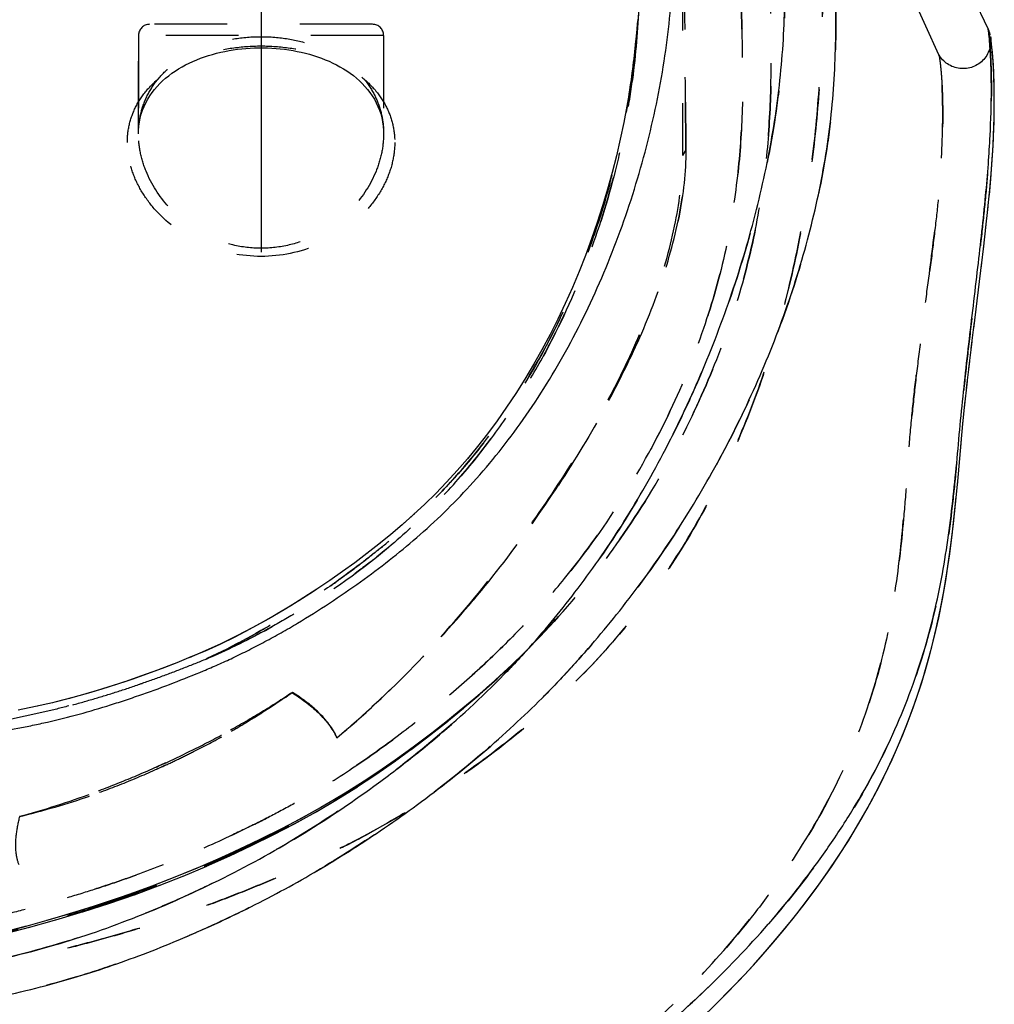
# Model space of a CAD drawing. Header units: millimetres. Extents: x 287 to 713, y 310 to 690.
# Tile 14 of 16: x 625 to 713, y 402 to 490. Entities that reach past the tile are written whole.
import ezdxf

# ---------------------------------------------------------------- set-up
doc = ezdxf.new("R2010")
doc.units = ezdxf.units.MM
doc.header["$LTSCALE"] = 65.185185
doc.linetypes.add('CENTER', pattern=[0.6, 0.375, -0.075, 0.075, -0.075])
doc.linetypes.add('HIDDEN', pattern=[0.2, 0.1, -0.1])
doc.layers.add('KOERPER', color=7, linetype='CONTINUOUS')
doc.layers.add('KONST.EL_MIT_GEO', color=7, linetype='CONTINUOUS')

msp = doc.modelspace()

# ---------------------------------------------------------------- linework, layer by layer
at = {"layer": 'KOERPER', "color": 8, "linetype": 'HIDDEN'}
for p, q in [((684.817, 508.5), (684.817, 477.715)), ((636, 479.686), (636, 488.5))]:
    msp.add_line(p, q, dxfattribs=at)
at = {"layer": 'KOERPER', "color": 2, "linetype": 'CENTER'}
msp.add_line((647, 493.5), (647, 464.4), dxfattribs=at)
at = {"layer": 'KONST.EL_MIT_GEO', "color": 7, "linetype": 'Continuous'}
for p, q in [((712.257, 489.098), (697.611, 519.747)), ((712.309, 488.719), (712.257, 489.098)), ((712.45, 488.522), (712.446, 488.544)), ((712.565, 487.728), (712.523, 488.059)), ((712.212, 472.639), (712.414, 474.669)), ((712.035, 471.015), (712.267, 473.156)), ((711.84, 469.329), (712.095, 471.545)), ((711.631, 467.595), (711.905, 469.873)), ((710.961, 462.214), (711.7, 468.154)), ((710.74, 460.411), (711.036, 462.812)), ((710.528, 458.622), (710.815, 461.021)), ((710.328, 456.85), (710.602, 459.24)), ((710.141, 455.092), (710.398, 457.474)), ((709.969, 453.345), (710.207, 455.723)), ((709.809, 451.605), (710.03, 453.982)), ((709.499, 448.148), (709.867, 452.249)), ((670.792, 433.26), (670.796, 433.264))]:
    msp.add_line(p, q, dxfattribs=at)
at = {"layer": 'KONST.EL_MIT_GEO', "color": 8, "linetype": 'HIDDEN'}
for p, q in [((707.846, 486.753), (697.46, 509.713)), ((657, 489.5), (637, 489.5)), ((680.787, 489.467), (680.785, 489.455)), ((680.824, 489.914), (680.816, 489.809)), ((680.774, 489.299), (680.771, 489.263)), ((658, 488.5), (636, 488.5)), ((636, 488.5), (636, 479.686)), ((658, 488.5), (658, 479.686)), ((680.655, 488.033), (680.653, 488.018)), ((712.479, 488.355), (712.471, 488.41)), ((712.5, 488.219), (712.496, 488.246)), ((680.496, 486.588), (680.493, 486.57)), ((680.308, 485.13), (680.305, 485.11)), ((680.09, 483.664), (680.086, 483.64)), ((679.841, 482.191), (679.836, 482.164)), ((679.56, 480.709), (679.553, 480.678)), ((679.245, 479.22), (679.237, 479.185)), ((685.123, 478.233), (684.817, 477.715)), ((678.899, 477.728), (678.889, 477.69)), ((678.519, 476.235), (678.508, 476.194)), ((678.107, 474.74), (678.094, 474.697)), ((677.662, 473.248), (677.647, 473.204)), ((677.185, 471.762), (677.169, 471.718)), ((676.676, 470.283), (676.659, 470.238)), ((676.134, 468.813), (676.117, 468.769)), ((675.561, 467.355), (675.543, 467.313)), ((674.957, 465.912), (674.939, 465.874)), ((674.321, 464.486), (674.303, 464.45)), ((673.653, 463.076), (673.636, 463.045)), ((672.955, 461.688), (672.939, 461.659)), ((672.228, 460.322), (672.212, 460.297)), ((671.472, 458.983), (671.458, 458.962)), ((670.689, 457.671), (670.678, 457.655)), ((669.882, 456.391), (669.872, 456.378)), ((669.052, 455.146), (669.043, 455.134)), ((668.202, 453.937), (668.192, 453.926)), ((667.334, 452.769), (667.322, 452.753)), ((666.452, 451.642), (666.431, 451.617)), ((665.557, 450.556), (665.523, 450.517)), ((664.643, 449.504), (664.594, 449.449)), ((663.713, 448.487), (663.645, 448.414)), ((662.768, 447.503), (662.678, 447.412)), ((661.798, 446.543), (661.694, 446.443)), ((658.748, 443.8), (658.64, 443.71)), ((657.67, 442.919), (657.583, 442.849)), ((656.553, 442.048), (656.503, 442.009)), ((655.408, 441.19), (655.398, 441.183)), ((654.297, 440.386), (654.205, 440.32)), ((653.165, 439.595), (652.975, 439.463)), ((670.788, 433.271), (669.975, 432.47)), ((670.754, 433.237), (670.777, 433.26)), ((670.777, 433.26), (670.783, 433.266)), ((670.783, 433.266), (670.788, 433.271)), ((670.146, 432.636), (668.72, 431.28)), ((668.97, 431.51), (670.41, 432.896)), ((668.93, 431.475), (667.45, 430.126)), ((667.665, 430.31), (669.162, 431.69)), ((667.694, 430.344), (666.148, 428.992)), ((666.319, 429.124), (667.871, 430.496)), ((664.93, 427.944), (666.539, 429.313)), ((626.927, 428.319), (626.76, 428.281)), ((663.493, 426.766), (665.157, 428.134)), ((662.008, 425.595), (663.726, 426.954)), ((660.467, 424.427), (662.242, 425.777)), ((658.865, 423.265), (660.696, 424.599)), ((657.204, 422.114), (659.081, 423.419)), ((655.488, 420.984), (657.399, 422.246)), ((646.133, 415.804), (648.154, 416.801)), ((644.135, 414.866), (646.192, 415.83)), ((642.095, 413.955), (644.184, 414.886)), ((640.004, 413.072), (642.145, 413.975)), ((637.849, 412.219), (640.062, 413.094)), ((635.627, 411.396), (637.915, 412.242)), ((633.34, 410.61), (635.698, 411.42)), ((630.994, 409.86), (633.419, 410.635)), ((626.114, 408.451), (628.673, 409.165)), ((628.589, 409.14), (631.078, 409.885)), ((623.583, 407.802), (626.204, 408.476))]:
    msp.add_line(p, q, dxfattribs=at)
at = {"layer": 'KONST.EL_MIT_GEO', "color": 7, "linetype": 'Continuous'}
for points in [[(680.893, 490.883), (680.785, 489.455), (680.653, 488.018), (680.493, 486.57), (680.305, 485.11), (680.086, 483.64), (679.836, 482.164), (679.553, 480.678), (679.237, 479.185), (678.889, 477.69), (678.508, 476.194), (678.094, 474.697), (677.647, 473.204), (677.169, 471.718), (676.659, 470.238), (676.117, 468.769), (675.543, 467.313), (674.939, 465.874), (674.303, 464.45), (673.636, 463.045), (672.939, 461.659), (672.212, 460.297), (671.458, 458.962), (670.678, 457.655), (669.872, 456.378), (669.043, 455.134), (668.192, 453.926), (667.322, 452.753), (666.431, 451.617), (665.523, 450.517), (664.594, 449.449), (663.645, 448.414), (662.678, 447.412), (661.694, 446.443), (660.693, 445.504), (659.675, 444.593), (658.64, 443.71), (657.583, 442.849), (656.503, 442.009), (655.408, 441.19), (654.297, 440.386), (653.165, 439.595), (652.011, 438.816), (650.844, 438.058), (649.661, 437.319), (648.442, 436.588), (647.197, 435.875), (645.94, 435.19), (644.643, 434.522), (643.289, 433.859), (641.971, 433.261), (640.708, 432.729), (639.428, 432.212), (638.112, 431.699), (636.807, 431.218), (635.48, 430.751), (634.105, 430.286), (632.698, 429.837), (631.265, 429.411), (629.808, 429.01), (628.292, 428.627), (626.76, 428.281), (625.2, 427.964)], [(712.446, 488.544), (712.443, 488.558), (712.439, 488.575), (712.434, 488.594), (712.429, 488.616), (712.423, 488.641), (712.416, 488.668), (712.408, 488.698), (712.399, 488.729), (712.389, 488.762), (712.378, 488.796), (712.366, 488.831), (712.353, 488.868), (712.34, 488.904), (712.325, 488.942), (712.31, 488.98), (712.293, 489.019), (712.275, 489.059), (712.257, 489.098)], [(712.367, 474.167), (712.496, 475.595), (712.599, 476.924), (712.676, 478.147), (712.732, 479.258), (712.772, 480.274), (712.797, 481.214), (712.81, 482.082), (712.813, 482.881), (712.806, 483.624), (712.791, 484.311), (712.77, 484.941), (712.744, 485.525), (712.713, 486.061), (712.679, 486.547), (712.642, 486.989), (712.604, 487.385), (712.556, 487.807)], [(712.529, 488.009), (712.5, 488.219), (712.479, 488.355), (712.471, 488.41)], [(712.414, 474.669), (712.536, 476.078), (712.631, 477.387), (712.701, 478.591), (712.752, 479.686), (712.785, 480.688), (712.805, 481.611), (712.813, 482.458), (712.811, 483.235), (712.8, 483.952), (712.783, 484.612), (712.759, 485.214), (712.731, 485.766), (712.699, 486.27), (712.665, 486.723), (712.629, 487.132), (712.592, 487.495)], [(687.22, 400.991), (688.573, 402.331), (689.898, 403.698), (691.188, 405.085), (692.422, 406.47), (693.604, 407.855), (694.745, 409.254), (695.837, 410.655), (696.874, 412.046), (697.862, 413.438), (698.809, 414.839), (699.713, 416.248), (700.573, 417.663), (701.396, 419.098), (702.183, 420.556), (702.93, 422.033), (703.639, 423.532), (704.309, 425.053), (704.936, 426.594), (705.523, 428.156), (706.067, 429.738), (706.568, 431.336), (707.026, 432.955), (707.443, 434.594), (707.819, 436.249), (708.154, 437.918), (708.452, 439.601), (708.714, 441.297), (708.946, 443), (709.15, 444.711), (709.333, 446.429), (709.56, 448.807)], [(686.475, 400.276), (687.851, 401.61), (689.171, 402.941), (690.442, 404.276), (691.669, 405.617), (692.846, 406.96), (693.98, 408.309), (695.078, 409.674), (696.144, 411.061), (697.183, 412.474), (698.186, 413.909), (699.147, 415.357), (700.061, 416.812), (700.929, 418.274), (701.752, 419.748), (702.53, 421.23), (703.261, 422.72), (703.952, 424.229), (704.601, 425.756), (705.207, 427.298), (705.771, 428.86), (706.293, 430.439), (706.771, 432.033), (707.208, 433.648), (707.605, 435.283), (707.962, 436.934), (708.28, 438.6), (708.562, 440.28), (708.81, 441.972), (709.03, 443.672), (709.224, 445.379), (709.399, 447.093)]]:
    msp.add_lwpolyline(points, dxfattribs=at)
at = {"layer": 'KONST.EL_MIT_GEO', "color": 8, "linetype": 'HIDDEN'}
for points in [[(712.471, 488.41), (712.49, 488.262), (712.5, 488.113), (712.501, 487.966), (712.493, 487.82), (712.477, 487.677), (712.453, 487.533), (712.42, 487.39), (712.379, 487.248), (712.329, 487.109), (712.271, 486.973), (712.205, 486.84), (712.131, 486.711), (712.05, 486.587), (711.961, 486.468), (711.865, 486.354), (711.763, 486.246), (711.654, 486.145), (711.539, 486.05), (711.419, 485.962), (711.295, 485.881), (711.165, 485.808), (711.032, 485.743), (710.894, 485.685), (710.754, 485.637), (710.611, 485.596), (710.466, 485.564), (710.319, 485.541), (710.171, 485.526), (710.022, 485.521), (709.873, 485.524), (709.724, 485.536), (709.576, 485.557), (709.43, 485.587), (709.286, 485.625), (709.144, 485.672), (709.006, 485.727), (708.871, 485.791), (708.741, 485.862), (708.615, 485.94), (708.494, 486.026), (708.379, 486.118), (708.271, 486.216), (708.168, 486.321), (708.073, 486.43), (707.984, 486.544), (707.902, 486.662), (707.846, 486.753)], [(636, 479.686), (636.006, 479.967), (636.035, 480.351), (636.086, 480.726), (636.16, 481.091), (636.254, 481.448), (636.369, 481.794), (636.504, 482.13), (636.657, 482.456), (636.827, 482.772), (637.015, 483.076), (637.218, 483.37), (637.436, 483.652), (637.667, 483.922), (637.911, 484.181), (638.167, 484.428), (638.433, 484.664), (638.71, 484.889), (638.996, 485.103), (639.292, 485.307), (639.596, 485.501), (639.909, 485.685), (640.229, 485.858), (640.556, 486.022), (640.89, 486.176), (641.23, 486.321), (641.576, 486.455), (641.927, 486.581), (642.283, 486.697), (642.643, 486.804), (643.008, 486.902), (643.377, 486.991), (643.748, 487.071), (644.124, 487.142), (644.501, 487.204), (644.881, 487.257), (645.263, 487.301), (645.647, 487.336), (646.031, 487.362), (646.416, 487.38), (646.803, 487.389), (647.188, 487.389), (647.575, 487.38), (647.96, 487.363), (648.345, 487.337), (648.728, 487.302), (649.11, 487.258), (649.49, 487.205), (649.868, 487.143), (650.243, 487.073), (650.614, 486.993), (650.983, 486.904), (651.348, 486.807), (651.708, 486.7), (652.065, 486.584), (652.416, 486.459), (652.762, 486.324), (653.102, 486.18), (653.436, 486.026), (653.763, 485.862), (654.084, 485.689), (654.396, 485.505), (654.701, 485.312), (654.997, 485.108), (655.284, 484.894), (655.56, 484.669), (655.827, 484.434), (656.083, 484.187), (656.327, 483.928), (656.558, 483.659), (656.777, 483.377), (656.981, 483.084), (657.168, 482.779), (657.34, 482.464), (657.493, 482.138), (657.628, 481.802), (657.743, 481.456), (657.838, 481.1), (657.912, 480.735), (657.964, 480.36), (657.993, 479.976), (658, 479.686)], [(660.805, 445.606), (659.789, 444.693), (659.675, 444.593)], [(652.011, 438.816), (651.705, 438.613), (650.402, 437.778), (649.067, 436.959), (647.689, 436.154), (646.275, 435.371), (644.831, 434.618), (643.391, 433.914), (641.976, 433.274), (640.543, 432.664)], [(639.428, 432.212), (639.117, 432.09), (637.698, 431.548), (636.274, 431.033), (634.77, 430.51), (633.245, 430.01), (631.717, 429.547), (630.116, 429.094), (628.498, 428.677), (628.292, 428.627)], [(666.422, 429.227), (664.796, 427.857), (663.402, 426.728), (661.989, 425.627), (660.543, 424.543), (659.033, 423.457), (657.469, 422.381), (655.861, 421.326), (654.166, 420.27), (652.377, 419.217), (650.599, 418.231), (648.836, 417.311), (647.008, 416.399), (645.101, 415.489), (643.119, 414.59), (641.059, 413.7), (638.95, 412.839), (636.747, 411.994), (634.456, 411.175), (632.202, 410.424), (629.968, 409.725), (627.753, 409.071)], [(665.097, 428.106), (663.727, 426.987), (662.332, 425.889), (660.901, 424.806), (659.403, 423.719), (657.849, 422.639), (656.246, 421.575), (654.554, 420.509), (652.786, 419.455), (651.028, 418.471), (649.261, 417.534), (647.446, 416.616), (645.567, 415.711), (643.601, 414.808), (641.54, 413.905), (639.419, 413.028), (637.194, 412.164), (634.899, 411.331), (632.631, 410.565), (630.375, 409.85), (628.192, 409.196)], [(648.086, 416.769), (649.999, 417.766), (651.879, 418.8), (653.714, 419.877), (655.659, 421.092)], [(648.154, 416.801), (650.09, 417.807), (651.998, 418.864), (653.858, 419.963)], [(628.192, 409.196), (625.465, 408.438), (622.958, 407.798), (620.378, 407.194), (617.735, 406.626)], [(625.929, 408.563), (623.438, 407.917), (620.859, 407.303), (618.196, 406.722)]]:
    msp.add_lwpolyline(points, dxfattribs=at)
for centre, radius, start, end in [((637, 488.5), 1, 90, 180), ((657, 488.5), 1, 0, 90), ((590.114, 496.933), 90.981, 355.18668, 355.50878), ((593.125, 496.675), 87.96, 354.3669, 355.1662), ((615.909, 488.153), 77.612, 314.64864, 314.99303)]:
    msp.add_arc(centre, radius, start, end, dxfattribs=at)
at = {"layer": 'KONST.EL_MIT_GEO', "color": 7, "linetype": 'Continuous'}
for centre, radius, start, end in [((694.227, 486.46), 18.223, 6.254, 7.1207), ((692.754, 486.296), 19.705, 6.13432, 6.2598), ((614.013, 484.649), 76.581, 317.69465, 317.8519)]:
    msp.add_arc(centre, radius, start, end, dxfattribs=at)
at = {"layer": 'KONST.EL_MIT_GEO', "color": 8, "linetype": 'HIDDEN'}
for points, knots in [([(693.1, 522.591), (693.101, 522.591), (693.098, 522.584), (693.1, 522.578), (693.097, 522.562), (693.095, 522.531), (693.09, 522.477), (693.085, 522.394), (693.077, 522.289), (693.067, 522.159), (693.057, 522.007), (693.041, 521.758), (693.02, 521.389), (692.996, 520.877), (692.972, 520.275), (692.95, 519.583), (692.932, 518.802), (692.916, 517.586), (692.916, 515.855), (692.957, 513.53), (693.054, 510.882), (693.221, 507.921), (693.467, 504.678), (693.734, 501.194), (693.946, 497.514), (694.046, 493.684), (693.988, 489.747), (693.735, 485.738), (693.096, 480.288), (691.729, 473.4), (689.324, 465.195), (686.716, 458.48), (684.289, 453.266), (681.704, 448.293), (678.186, 442.5), (674.227, 437.21), (670.883, 433.315), (667.279, 429.523), (662.341, 425.033), (656.124, 420.304), (649.719, 416.125), (644.198, 413.125), (639.554, 410.955), (636.044, 409.477), (632.602, 408.193), (627.796, 406.61), (621.394, 405.039), (614.772, 404.063), (609.543, 403.64), (605.764, 403.435), (601.903, 403.319), (597.796, 403.285), (593.396, 403.31), (588.666, 403.397), (583.59, 403.518), (576.123, 403.687), (565.818, 403.804), (552.185, 403.804), (539.694, 403.728), (528.717, 403.682), (516.256, 403.669), (506.62, 403.69), (500, 403.69)], [0, 0, 0, 0, 0.000011, 0.000043, 0.000097, 0.000173, 0.000388, 0.00069, 0.001077, 0.001549, 0.002105, 0.002747, 0.004281, 0.006148, 0.008346, 0.010871, 0.01372, 0.01689, 0.024168, 0.032656, 0.04232, 0.053147, 0.065083, 0.077893, 0.091361, 0.105388, 0.119779, 0.134414, 0.149304, 0.179764, 0.211075, 0.242704, 0.258443, 0.273957, 0.303982, 0.33245, 0.346107, 0.360102, 0.389647, 0.418976, 0.445446, 0.473215, 0.487609, 0.501496, 0.51485, 0.527775, 0.556822, 0.58681, 0.600866, 0.614184, 0.628198, 0.643105, 0.659106, 0.676318, 0.694844, 0.714628, 0.758003, 0.807545, 0.863725, 0.894615, 0.927599, 1, 1, 1, 1]), ([(697.611, 519.747), (697.613, 519.743), (697.606, 519.727), (697.607, 519.694), (697.598, 519.637), (697.591, 519.558), (697.58, 519.457), (697.563, 519.276), (697.538, 518.995), (697.506, 518.589), (697.473, 518.094), (697.44, 517.509), (697.408, 516.835), (697.381, 516.073), (697.352, 514.88), (697.34, 513.174), (697.373, 510.874), (697.47, 508.24), (697.647, 505.28), (697.917, 502.018), (698.216, 498.499), (698.465, 494.774), (698.604, 490.896), (698.582, 486.917), (698.356, 482.881), (697.731, 477.43), (696.309, 470.566), (693.717, 462.414), (690.303, 454.423), (686.188, 446.806), (681.536, 439.769), (677.277, 434.446), (673.703, 430.519), (669.878, 426.687), (664.679, 422.138), (658.168, 417.341), (651.472, 413.112), (645.723, 410.064), (640.891, 407.854), (637.241, 406.351), (633.66, 405.042), (628.658, 403.429), (622.011, 401.823), (615.155, 400.829), (609.769, 400.403), (605.905, 400.198), (601.976, 400.083), (597.812, 400.05), (593.37, 400.075), (588.612, 400.162), (583.528, 400.281), (576.075, 400.448), (565.794, 400.559), (552.182, 400.551), (539.697, 400.472), (528.715, 400.423), (516.252, 400.41), (506.616, 400.431), (500, 400.431)], [0, 0, 0, 0, 0.000041, 0.000165, 0.000369, 0.000655, 0.001023, 0.001471, 0.002612, 0.004075, 0.005862, 0.00797, 0.010398, 0.013146, 0.016211, 0.023279, 0.031563, 0.041048, 0.05173, 0.063583, 0.076379, 0.089862, 0.103899, 0.118262, 0.132805, 0.147528, 0.177474, 0.208309, 0.239745, 0.271159, 0.301656, 0.330707, 0.344669, 0.358967, 0.389153, 0.419146, 0.446201, 0.474598, 0.489324, 0.503551, 0.517209, 0.530486, 0.560278, 0.590917, 0.605167, 0.618605, 0.632692, 0.647607, 0.663559, 0.680659, 0.698981, 0.718468, 0.761154, 0.809981, 0.865439, 0.895964, 0.928559, 1, 1, 1, 1]), ([(670.788, 433.271), (673.079, 435.562), (677.253, 440.304), (682.402, 447.902), (686.391, 455.516), (689.316, 462.954), (691.282, 470.066), (692.365, 476.733), (692.783, 482.85), (692.814, 488.369), (692.653, 493.279), (692.518, 496.989), (692.471, 499.648), (692.458, 501.407), (692.461, 503.006), (692.477, 504.445), (692.503, 505.722), (692.536, 506.835), (692.568, 507.66), (692.594, 508.236), (692.613, 508.605), (692.631, 508.931), (692.648, 509.215), (692.663, 509.456), (692.676, 509.654), (692.687, 509.792), (692.693, 509.879), (692.698, 509.929), (692.699, 509.967), (692.704, 509.997), (692.701, 510.01), (692.707, 510.021), (692.705, 510.021)], [0, 0, 0, 0, 0.117583, 0.228521, 0.332357, 0.42891, 0.518067, 0.599603, 0.673605, 0.740367, 0.799834, 0.851897, 0.875084, 0.896358, 0.915711, 0.933127, 0.94859, 0.962073, 0.973547, 0.978526, 0.982996, 0.986955, 0.990399, 0.993322, 0.995721, 0.99759, 0.998325, 0.998928, 0.999396, 0.999732, 0.999933, 1, 1, 1, 1]), ([(692.705, 510.021), (692.704, 510.02), (692.705, 510.011), (692.702, 509.996), (692.701, 509.968), (692.695, 509.909), (692.688, 509.808), (692.676, 509.654), (692.663, 509.456), (692.647, 509.215), (692.63, 508.931), (692.605, 508.467), (692.572, 507.783), (692.535, 506.835), (692.502, 505.722), (692.477, 504.444), (692.46, 503.005), (692.456, 500.767), (692.498, 497.574), (692.651, 493.278), (692.813, 488.368), (692.782, 482.848), (692.365, 476.731), (691.282, 470.064), (689.315, 462.953), (686.39, 455.515), (682.401, 447.902), (677.253, 440.304), (673.079, 435.562), (670.788, 433.271)], [0, 0, 0, 0, 0.000067, 0.000269, 0.000604, 0.001073, 0.002411, 0.004281, 0.00668, 0.009604, 0.013048, 0.017007, 0.026456, 0.037932, 0.051416, 0.06688, 0.084296, 0.103648, 0.148119, 0.200181, 0.259654, 0.326416, 0.40042, 0.481959, 0.571112, 0.667659, 0.771488, 0.88242, 1, 1, 1, 1]), ([(500, 399.116), (503.383, 399.116), (509.958, 399.051), (519.525, 398.859), (528.512, 398.687), (536.943, 398.648), (544.862, 398.727), (554.519, 398.94), (565.526, 399.342), (575.862, 399.868), (583.359, 400.282), (588.452, 400.598), (593.185, 400.951), (597.567, 401.351), (601.63, 401.784), (605.417, 402.25), (609.084, 402.766), (612.776, 403.28), (616.59, 403.888), (620.455, 404.571), (624.233, 405.332), (627.803, 406.147), (631.209, 407.003), (634.595, 407.934), (638.075, 409.003), (641.614, 410.223), (645.108, 411.553), (648.488, 412.945), (651.76, 414.403), (655.06, 415.997), (658.42, 417.84), (662.959, 420.607), (668.278, 424.366), (674.172, 429.316), (679.47, 434.879), (684.171, 441.252), (688.176, 448.302), (691.397, 455.766), (693.835, 463.383), (695.573, 470.997), (696.699, 478.528), (697.187, 484.708), (697.368, 489.487), (697.423, 492.835), (697.442, 495.945), (697.451, 498.768), (697.459, 501.279), (697.464, 503.47), (697.466, 505.336), (697.466, 506.684), (697.465, 507.593), (697.464, 508.148), (697.464, 508.618), (697.463, 509.002), (697.462, 509.269), (697.461, 509.439), (697.461, 509.536), (697.461, 509.607), (697.459, 509.669), (697.462, 509.685), (697.459, 509.716), (697.46, 509.713)], [0, 0, 0, 0, 0.038019, 0.073859, 0.107516, 0.139003, 0.168578, 0.196479, 0.24753, 0.292317, 0.312754, 0.331884, 0.349638, 0.366077, 0.381319, 0.395541, 0.408947, 0.422923, 0.437417, 0.45234, 0.467015, 0.480708, 0.493475, 0.506464, 0.520156, 0.534374, 0.548515, 0.562152, 0.57544, 0.588753, 0.603313, 0.618473, 0.648458, 0.676392, 0.704823, 0.734558, 0.765137, 0.795719, 0.825721, 0.854871, 0.88337, 0.911198, 0.924468, 0.937098, 0.948815, 0.959411, 0.968813, 0.977027, 0.984026, 0.989772, 0.992169, 0.994247, 0.996006, 0.997445, 0.998563, 0.999002, 0.999361, 0.999641, 0.99984, 0.99996, 1, 1, 1, 1]), ([(697.46, 509.713), (697.462, 509.71), (697.458, 509.695), (697.462, 509.663), (697.46, 509.61), (697.461, 509.536), (697.461, 509.44), (697.462, 509.27), (697.463, 509.005), (697.464, 508.623), (697.465, 508.156), (697.466, 507.605), (697.467, 506.7), (697.467, 505.36), (697.465, 503.506), (697.46, 501.327), (697.453, 498.832), (697.442, 496.025), (697.425, 492.932), (697.372, 489.601), (697.195, 484.843), (696.717, 478.688), (695.607, 471.185), (693.893, 463.597), (691.486, 456.002), (688.3, 448.551), (684.333, 441.501), (679.664, 435.11), (674.391, 429.524), (668.519, 424.556), (662.163, 420.037), (656.545, 416.743), (652.029, 414.538), (648.752, 413.066), (645.373, 411.667), (641.876, 410.323), (638.328, 409.092), (634.828, 408.006), (631.437, 407.065), (628.024, 406.202), (624.46, 405.382), (620.676, 404.613), (616.802, 403.923), (612.973, 403.309), (609.27, 402.789), (605.6, 402.272), (601.819, 401.803), (597.766, 401.367), (593.397, 400.964), (588.679, 400.608), (583.601, 400.289), (576.124, 399.874), (565.816, 399.347), (554.828, 398.943), (545.163, 398.729), (537.203, 398.648), (528.715, 398.684), (519.664, 398.857), (510.029, 399.05), (503.408, 399.116), (500, 399.116)], [0, 0, 0, 0, 0.00004, 0.000159, 0.000358, 0.000636, 0.000994, 0.001431, 0.002544, 0.003975, 0.005724, 0.00779, 0.010173, 0.015885, 0.022844, 0.031009, 0.040359, 0.050882, 0.062542, 0.075107, 0.088312, 0.116029, 0.14442, 0.17345, 0.203339, 0.233817, 0.264327, 0.294034, 0.322508, 0.350419, 0.380316, 0.410035, 0.423461, 0.436763, 0.450392, 0.464547, 0.478847, 0.492579, 0.505711, 0.518377, 0.532126, 0.546793, 0.561757, 0.576334, 0.59036, 0.603764, 0.617973, 0.63317, 0.649562, 0.667258, 0.686334, 0.706727, 0.751383, 0.802296, 0.830252, 0.859998, 0.891726, 0.925618, 0.961706, 1, 1, 1, 1]), ([(690.154, 508.6), (690.152, 508.6), (690.155, 508.588), (690.15, 508.576), (690.149, 508.546), (690.145, 508.508), (690.141, 508.458), (690.133, 508.37), (690.122, 508.233), (690.106, 508.036), (690.089, 507.795), (690.07, 507.512), (690.05, 507.186), (690.028, 506.819), (689.998, 506.245), (689.962, 505.426), (689.924, 504.32), (689.893, 503.053), (689.873, 501.626), (689.867, 500.043), (689.879, 498.305), (689.927, 495.68), (690.067, 492.022), (690.248, 487.18), (690.247, 481.729), (689.932, 476.811), (689.368, 472.6), (688.497, 468.005), (686.798, 461.98), (683.783, 454.579), (679.642, 447.013), (675.241, 440.841), (671.077, 436.053), (667.586, 432.531), (663.79, 429.173), (659.762, 425.948), (655.51, 422.897), (651.777, 420.564), (648.672, 418.851), (646.284, 417.646), (643.864, 416.486), (640.584, 415.022), (637.244, 413.673), (633.843, 412.467), (631.26, 411.632), (628.655, 410.855), (626.031, 410.127), (623.388, 409.451), (620.725, 408.832), (618.047, 408.265), (615.358, 407.739), (612.659, 407.242), (609.952, 406.791), (607.241, 406.348), (603.622, 405.769), (599.079, 405.157), (593.608, 404.55), (588.122, 404.07), (582.627, 403.677), (575.295, 403.209), (566.126, 402.677), (555.114, 402.192), (544.095, 401.878), (534.908, 401.788), (527.558, 401.835), (520.209, 401.947), (511.024, 402.128), (503.674, 402.202), (500, 402.202)], [0, 0, 0, 0, 0.000022, 0.000086, 0.000194, 0.000345, 0.000539, 0.000776, 0.001378, 0.002149, 0.003089, 0.004195, 0.005467, 0.006901, 0.008498, 0.012174, 0.016488, 0.021429, 0.026986, 0.033153, 0.039927, 0.0473, 0.063827, 0.082701, 0.103922, 0.1275, 0.140212, 0.153556, 0.182123, 0.213189, 0.246742, 0.282692, 0.301516, 0.320841, 0.340599, 0.36071, 0.381105, 0.401724, 0.412105, 0.422527, 0.432979, 0.443461, 0.464497, 0.475049, 0.48562, 0.496209, 0.506815, 0.517441, 0.528087, 0.538751, 0.549427, 0.560113, 0.570806, 0.581504, 0.592206, 0.613628, 0.635068, 0.656519, 0.677977, 0.699438, 0.742365, 0.785298, 0.828236, 0.871177, 0.892648, 0.914118, 0.957059, 1, 1, 1, 1]), ([(500, 402.202), (503.674, 402.202), (511.024, 402.128), (520.209, 401.948), (527.558, 401.836), (534.907, 401.788), (544.094, 401.875), (555.114, 402.185), (566.126, 402.67), (575.295, 403.201), (582.626, 403.67), (588.121, 404.065), (593.607, 404.546), (599.077, 405.153), (603.62, 405.769), (607.239, 406.345), (609.949, 406.791), (612.657, 407.241), (615.355, 407.738), (618.045, 408.265), (621.613, 409.02), (625.151, 409.881), (628.653, 410.853), (631.257, 411.633), (633.84, 412.466), (636.393, 413.374), (638.916, 414.347), (642.228, 415.736), (645.483, 417.236), (648.665, 418.859), (651.776, 420.56), (655.507, 422.898), (659.762, 425.944), (663.787, 429.172), (667.585, 432.528), (671.076, 436.051), (675.24, 440.839), (679.641, 447.011), (683.783, 454.578), (686.798, 461.979), (688.794, 469.052), (689.862, 475.671), (690.247, 481.728), (690.248, 487.179), (690.068, 492.022), (689.904, 496.259), (689.865, 499.412), (689.874, 501.626), (689.894, 503.052), (689.924, 504.319), (689.962, 505.425), (690.004, 506.367), (690.041, 507.049), (690.07, 507.511), (690.089, 507.795), (690.107, 508.035), (690.122, 508.233), (690.134, 508.387), (690.144, 508.488), (690.148, 508.546), (690.152, 508.574), (690.151, 508.59), (690.155, 508.598), (690.154, 508.6)], [0, 0, 0, 0, 0.042941, 0.085881, 0.107351, 0.128822, 0.171763, 0.214701, 0.257633, 0.30056, 0.322021, 0.343478, 0.36493, 0.386369, 0.407791, 0.418493, 0.42919, 0.439884, 0.450569, 0.461246, 0.471909, 0.493181, 0.503787, 0.514375, 0.524946, 0.535497, 0.546029, 0.556536, 0.577469, 0.587889, 0.598271, 0.618891, 0.639286, 0.659396, 0.679155, 0.69848, 0.717304, 0.753257, 0.786814, 0.817882, 0.846451, 0.872496, 0.896075, 0.917296, 0.93617, 0.952698, 0.966842, 0.97301, 0.978568, 0.98351, 0.987824, 0.9915, 0.994532, 0.995803, 0.99691, 0.99785, 0.998622, 0.999223, 0.999654, 0.999805, 0.999913, 0.999978, 1, 1, 1, 1]), ([(685.123, 478.233), (685.113, 480.558), (685.084, 484.905), (685.017, 490.152), (684.964, 493.9), (684.931, 496.378), (684.904, 498.634), (684.882, 500.668), (684.867, 502.476), (684.858, 504.055), (684.855, 505.227), (684.854, 506.047), (684.854, 506.573), (684.855, 507.04), (684.857, 507.445), (684.859, 507.79), (684.861, 508.039), (684.862, 508.207), (684.863, 508.31), (684.864, 508.397), (684.865, 508.468), (684.865, 508.523), (684.866, 508.559), (684.865, 508.581), (684.867, 508.589), (684.863, 508.6), (684.866, 508.599)], [0, 0, 0, 0, 0.229696, 0.429493, 0.51835, 0.599956, 0.674298, 0.74129, 0.800852, 0.85291, 0.897323, 0.916616, 0.933943, 0.949294, 0.962657, 0.974018, 0.983351, 0.987249, 0.99063, 0.993492, 0.995835, 0.997657, 0.998958, 0.999414, 0.99974, 1, 1, 1, 1]), ([(684.866, 508.599), (684.868, 508.589), (684.862, 508.546), (684.867, 508.452), (684.862, 508.293), (684.861, 508.072), (684.859, 507.789), (684.856, 507.288), (684.854, 506.512), (684.854, 505.401), (684.858, 504.053), (684.867, 502.474), (684.882, 500.666), (684.903, 498.633), (684.942, 495.477), (685.006, 490.977), (685.084, 484.905), (685.113, 480.558), (685.123, 478.233)], [0, 0, 0, 0, 0.001047, 0.004177, 0.009393, 0.016686, 0.026028, 0.037391, 0.066109, 0.102736, 0.147153, 0.199207, 0.258773, 0.325763, 0.400089, 0.570545, 0.770326, 1, 1, 1, 1]), ([(642.073, 432.542), (642.672, 432.819), (643.891, 433.416), (645.722, 434.382), (647.584, 435.438), (650.052, 436.943), (652.454, 438.543), (654.756, 440.203), (656.406, 441.446), (658.009, 442.723), (660.132, 444.533), (662.757, 447.014), (665.775, 450.342), (669.662, 455.41), (673.873, 462.603), (677.612, 472.043), (679.653, 480.318), (680.605, 487.029), (680.874, 490.4), (680.967, 492.087)], [0, 0, 0, 0, 0.026377, 0.054304, 0.082834, 0.112004, 0.169986, 0.198226, 0.22559, 0.25263, 0.280203, 0.337213, 0.397009, 0.459801, 0.592495, 0.728945, 0.864764, 0.932415, 1, 1, 1, 1]), ([(680.901, 490.872), (680.78, 488.622), (680.476, 485.164), (679.728, 480.482), (678.628, 475.387), (676.59, 468.711), (673.664, 462.033), (670.62, 456.644), (667.883, 452.55), (664.695, 448.55), (661.016, 444.735), (657.573, 441.794), (654.6, 439.594), (652.267, 437.999), (649.843, 436.488), (647.336, 435.061), (644.743, 433.741), (642.973, 432.924), (642.073, 432.542)], [0, 0, 0, 0, 0.091311, 0.140489, 0.192068, 0.302485, 0.422748, 0.486669, 0.553124, 0.622131, 0.693672, 0.767583, 0.805335, 0.843516, 0.8821, 0.921057, 0.960369, 1, 1, 1, 1]), ([(642.138, 432.581), (643.928, 433.343), (647.403, 435.032), (653.884, 438.903), (659.757, 443.422), (664.724, 448.584), (667.906, 452.58), (670.638, 456.671), (673.676, 462.056), (676.596, 468.726), (678.631, 475.395), (679.728, 480.486), (680.476, 485.163), (680.78, 488.618), (680.901, 490.866)], [0, 0, 0, 0, 0.078949, 0.156491, 0.30619, 0.377741, 0.446756, 0.513218, 0.577147, 0.697429, 0.807871, 0.859462, 0.908655, 1, 1, 1, 1]), ([(712.257, 489.098), (712.256, 489.101), (712.261, 489.077), (712.261, 489.065), (712.269, 489.017), (712.281, 488.932), (712.303, 488.774), (712.332, 488.536), (712.365, 488.224), (712.401, 487.838), (712.436, 487.377), (712.485, 486.608), (712.533, 485.449), (712.557, 483.817), (712.534, 481.862), (712.451, 479.583), (712.289, 476.971), (712.032, 474.041), (711.702, 470.842), (711.313, 467.448), (710.894, 463.941), (710.474, 460.39), (710.077, 456.843), (709.726, 453.315), (709.41, 449.79), (708.925, 445.022), (708.043, 438.902), (706.11, 431.441), (703.041, 423.965), (698.846, 416.734), (693.691, 409.898), (687.577, 403.317), (678.201, 395.005), (667.427, 387.816), (655.793, 381.875), (648.141, 378.709), (641.895, 376.561), (635.414, 374.609), (626.856, 372.664), (618.174, 371.476), (611.549, 370.975), (607.019, 370.745), (602.552, 370.617), (597.947, 370.575), (593.167, 370.594), (586.42, 370.7), (577.411, 370.909), (565.603, 371.011), (552.16, 370.988), (539.725, 370.906), (528.711, 370.856), (516.229, 370.844), (506.594, 370.864), (500, 370.864)], [0, 0, 0, 0, 0.000028, 0.000114, 0.000259, 0.000464, 0.001053, 0.001889, 0.002976, 0.00432, 0.005925, 0.007794, 0.01235, 0.018019, 0.024802, 0.032719, 0.04179, 0.052068, 0.063369, 0.075307, 0.087682, 0.100177, 0.112576, 0.124876, 0.137126, 0.149461, 0.174836, 0.201484, 0.229578, 0.258784, 0.288368, 0.318637, 0.352248, 0.418785, 0.452877, 0.488315, 0.504977, 0.5217, 0.558841, 0.596312, 0.612908, 0.628073, 0.643585, 0.659481, 0.676069, 0.693403, 0.729809, 0.769984, 0.81647, 0.86991, 0.899586, 0.931267, 1, 1, 1, 1]), ([(636, 479.686), (636, 480.22), (636.107, 481.295), (636.612, 482.86), (637.481, 484.334), (639.217, 486.194), (641.702, 487.541), (644.584, 488.261), (647, 488.456), (649.416, 488.261), (652.298, 487.541), (654.783, 486.194), (656.519, 484.334), (657.388, 482.86), (657.893, 481.295), (658, 480.22), (658, 479.686)], [0, 0, 0, 0, 0.051349, 0.103182, 0.157078, 0.214755, 0.346392, 0.421405, 0.499999, 0.578593, 0.653606, 0.785243, 0.842921, 0.896817, 0.948651, 1, 1, 1, 1]), ([(680.659, 488.041), (680.502, 486.446), (680.097, 483.262), (679.189, 478.528), (677.977, 473.844), (675.964, 467.708), (672.733, 460.415), (668.543, 453.806), (664.768, 449.179), (661.866, 446.136), (659.364, 443.854), (657.336, 442.178), (655.261, 440.565), (652.541, 438.587), (648.063, 435.643), (644.533, 433.692), (642.138, 432.581)], [0, 0, 0, 0, 0.067883, 0.135789, 0.204002, 0.272604, 0.409081, 0.540586, 0.602543, 0.661721, 0.718489, 0.745838, 0.773096, 0.829762, 0.888186, 1, 1, 1, 1]), ([(635, 478.901), (635, 479.441), (635.122, 480.536), (635.696, 482.119), (636.675, 483.598), (638.064, 484.922), (639.851, 486.039), (641.996, 486.895), (644.42, 487.436), (647, 487.621), (649.58, 487.436), (652.004, 486.895), (654.149, 486.039), (655.936, 484.922), (657.325, 483.598), (658.304, 482.119), (658.878, 480.536), (659, 479.441), (659, 478.901)], [0, 0, 0, 0, 0.049428, 0.099659, 0.152599, 0.210139, 0.273767, 0.344077, 0.42028, 0.499999, 0.579718, 0.655922, 0.726232, 0.78986, 0.8474, 0.90034, 0.950571, 1, 1, 1, 1]), ([(707.846, 486.753), (707.841, 486.764), (707.856, 486.704), (707.858, 486.676), (707.876, 486.574), (707.898, 486.423), (707.934, 486.176), (707.972, 485.861), (708.013, 485.471), (708.054, 485.008), (708.11, 484.239), (708.165, 483.086), (708.193, 481.472), (708.167, 479.551), (708.07, 477.323), (707.884, 474.785), (707.589, 471.955), (707.216, 468.878), (706.785, 465.62), (706.336, 462.257), (705.902, 458.847), (705.512, 455.431), (705.196, 452.015), (704.946, 448.583), (704.584, 443.91), (703.928, 437.899), (702.354, 430.552), (699.697, 423.186), (696.562, 417.27), (693.572, 412.745), (690.271, 408.315), (685.453, 402.848), (678.729, 396.623), (671.271, 390.993), (663.287, 385.996), (654.836, 381.624), (647.351, 378.525), (641.229, 376.435), (634.868, 374.538), (626.456, 372.661), (617.918, 371.518), (611.391, 371.041), (606.913, 370.828), (602.49, 370.713), (597.92, 370.684), (593.168, 370.713), (586.436, 370.834), (577.427, 371.063), (565.607, 371.193), (552.153, 371.198), (539.717, 371.134), (528.708, 371.092), (516.229, 371.081), (506.596, 371.099), (500, 371.099)], [0, 0, 0, 0, 0.000122, 0.000276, 0.000491, 0.001107, 0.001975, 0.003099, 0.004482, 0.006125, 0.008031, 0.012651, 0.018357, 0.025141, 0.033014, 0.041991, 0.052109, 0.063179, 0.074846, 0.086934, 0.099147, 0.111289, 0.123378, 0.135498, 0.147767, 0.173066, 0.199536, 0.227219, 0.255787, 0.270278, 0.28468, 0.314321, 0.347366, 0.381641, 0.413224, 0.447102, 0.482384, 0.49898, 0.515657, 0.552727, 0.590204, 0.606849, 0.622091, 0.637714, 0.653752, 0.670526, 0.68809, 0.725117, 0.766058, 0.813381, 0.867727, 0.897883, 0.930081, 1, 1, 1, 1]), ([(500, 371.099), (506.548, 371.099), (516.112, 371.082), (528.5, 371.092), (539.447, 371.132), (551.856, 371.197), (565.315, 371.193), (577.164, 371.068), (586.193, 370.84), (592.933, 370.717), (597.692, 370.684), (602.265, 370.71), (606.687, 370.819), (611.149, 371.029), (615.864, 371.363), (620.911, 371.922), (627.851, 372.981), (634.551, 374.46), (640.911, 376.333), (647.016, 378.4), (654.499, 381.469), (662.949, 385.805), (670.943, 390.768), (678.426, 396.372), (685.19, 402.578), (690.951, 409.064), (695.743, 415.78), (699.568, 422.893), (702.276, 430.274), (703.889, 437.646), (704.563, 443.682), (704.93, 448.375), (705.181, 451.82), (705.492, 455.248), (705.88, 458.676), (706.315, 462.097), (706.905, 466.516), (707.458, 470.741), (707.876, 474.692), (708.112, 477.89), (708.205, 480.679), (708.166, 483.053), (708.104, 484.371), (708.024, 485.383), (707.947, 486.097), (707.883, 486.52), (707.856, 486.707), (707.846, 486.753)], [0, 0, 0, 0, 0.069416, 0.101383, 0.13131, 0.185454, 0.232919, 0.273982, 0.311058, 0.328652, 0.34544, 0.361504, 0.377128, 0.392324, 0.408845, 0.427223, 0.446138, 0.483248, 0.499832, 0.516395, 0.55156, 0.585442, 0.616966, 0.651188, 0.684387, 0.714098, 0.742992, 0.771651, 0.799446, 0.826038, 0.851445, 0.863764, 0.875937, 0.888065, 0.900242, 0.9125, 0.924628, 0.947494, 0.957672, 0.96673, 0.981483, 0.987235, 0.991889, 0.995468, 0.997998, 0.999498, 1, 1, 1, 1]), ([(659, 478.901), (659, 478.332), (658.863, 477.164), (658.278, 475.452), (657.316, 473.787), (655.456, 471.609), (652.071, 469.358), (647, 468.307), (641.929, 469.358), (638.544, 471.609), (636.684, 473.787), (635.722, 475.452), (635.137, 477.164), (635, 478.332), (635, 478.901)], [0, 0, 0, 0, 0.049333, 0.100936, 0.155892, 0.215068, 0.34811, 0.5, 0.65189, 0.784932, 0.844108, 0.899064, 0.950668, 1, 1, 1, 1]), ([(658, 479.686), (658, 479.123), (657.879, 477.973), (657.17, 475.655), (655.344, 472.821), (652.451, 470.657), (649.508, 469.601), (647, 469.303), (644.492, 469.601), (641.549, 470.657), (638.656, 472.821), (636.83, 475.655), (636.121, 477.973), (636, 479.123), (636, 479.686)], [0, 0, 0, 0, 0.051039, 0.104003, 0.218616, 0.349986, 0.423288, 0.5, 0.576712, 0.650014, 0.781384, 0.895997, 0.948961, 1, 1, 1, 1]), ([(653.806, 425.478), (656.225, 427.493), (660.737, 431.729), (666.754, 438.516), (671.972, 445.422), (676.411, 452.312), (680.052, 459.099), (682.832, 465.706), (684.647, 472.047), (685.131, 476.24), (685.123, 478.233)], [0, 0, 0, 0, 0.15033, 0.294859, 0.432668, 0.563224, 0.685899, 0.800015, 0.904834, 1, 1, 1, 1]), ([(685.123, 478.233), (685.131, 476.24), (684.648, 472.048), (682.832, 465.709), (680.054, 459.103), (676.414, 452.317), (671.976, 445.427), (666.759, 438.523), (660.744, 431.736), (656.233, 427.501), (653.815, 425.486)], [0, 0, 0, 0, 0.095166, 0.19998, 0.314096, 0.436773, 0.56733, 0.70514, 0.849672, 1, 1, 1, 1]), ([(653.806, 425.478), (656.174, 427.457), (660.598, 431.62), (666.519, 438.295), (671.684, 445.109), (676.102, 451.934), (679.736, 458.671), (682.513, 465.237), (684.328, 471.549), (684.817, 475.725), (684.817, 477.715)], [0, 0, 0, 0, 0.148829, 0.29235, 0.429957, 0.560849, 0.684088, 0.798716, 0.904008, 1, 1, 1, 1]), ([(500, 400.574), (503.763, 400.574), (511.291, 400.494), (520.698, 400.303), (528.225, 400.191), (535.752, 400.153), (545.161, 400.258), (556.447, 400.595), (567.725, 401.111), (577.116, 401.667), (584.626, 402.156), (590.254, 402.584), (594.935, 403.031), (598.672, 403.46), (601.469, 403.816), (604.26, 404.21), (607.043, 404.648), (609.82, 405.117), (612.597, 405.581), (615.363, 406.094), (618.119, 406.642), (620.864, 407.23), (624.498, 408.087), (628.096, 409.062), (631.653, 410.149), (635.175, 411.299), (639.502, 412.909), (644.564, 415.101), (648.675, 417.112), (651.879, 418.843), (654.989, 420.673), (658.724, 423.134), (662.284, 425.792), (665.012, 428.009), (667.638, 430.25), (669.524, 432.01), (670.734, 433.217)], [0, 0, 0, 0, 0.063326, 0.126653, 0.158317, 0.18998, 0.253304, 0.316624, 0.379941, 0.443256, 0.474912, 0.506566, 0.538213, 0.554032, 0.569847, 0.585656, 0.601459, 0.617253, 0.633042, 0.648819, 0.664583, 0.680329, 0.69605, 0.727401, 0.74303, 0.758629, 0.789727, 0.820667, 0.851414, 0.866702, 0.88192, 0.912109, 0.941911, 0.956641, 0.971244, 1, 1, 1, 1]), ([(670.452, 432.937), (668.405, 430.915), (665.136, 428.032), (660.523, 424.451), (656.869, 421.881), (653.69, 419.887), (651.067, 418.39), (649.053, 417.324), (647.009, 416.299), (644.248, 414.978), (640.734, 413.429), (636.43, 411.74), (632.035, 410.249), (628.32, 409.137), (625.321, 408.317), (622.297, 407.553), (618.483, 406.704), (614.646, 405.953), (611.562, 405.405), (608.469, 404.893), (604.601, 404.247), (599.936, 403.609), (593.696, 402.886), (587.434, 402.358), (581.165, 401.935), (574.893, 401.541), (567.049, 401.091), (557.632, 400.658), (545.068, 400.24), (535.638, 400.139), (529.353, 400.19)], [0, 0, 0, 0, 0.058119, 0.087845, 0.117924, 0.148298, 0.163582, 0.178922, 0.194313, 0.209747, 0.240732, 0.271856, 0.303096, 0.334439, 0.350149, 0.365887, 0.397428, 0.429034, 0.444854, 0.460682, 0.492353, 0.524047, 0.555758, 0.619204, 0.650934, 0.682665, 0.746128, 0.809593, 0.873061, 1, 1, 1, 1]), ([(500, 425.153), (505.977, 425.153), (514.944, 425.13), (526.899, 425.134), (535.865, 425.185), (544.831, 425.272), (553.797, 425.368), (562.763, 425.448), (571.729, 425.485), (580.695, 425.441), (588.166, 425.325), (594.143, 425.256), (598.626, 425.236), (603.109, 425.259), (606.845, 425.329), (609.831, 425.438), (612.814, 425.583), (615.788, 425.847), (618.749, 426.201), (620.591, 426.476), (622.061, 426.709), (623.162, 426.89), (624.258, 427.089), (625.712, 427.384), (627.522, 427.776), (629.674, 428.313), (631.805, 428.912), (633.917, 429.549), (636.005, 430.246), (638.762, 431.209), (640.799, 432.011), (642.138, 432.581)], [0, 0, 0, 0, 0.125312, 0.187968, 0.250624, 0.313279, 0.375934, 0.438589, 0.501245, 0.5639, 0.626554, 0.657882, 0.689209, 0.720537, 0.751862, 0.767523, 0.78318, 0.814465, 0.830089, 0.845696, 0.853495, 0.861291, 0.869079, 0.876857, 0.892395, 0.907894, 0.923354, 0.938776, 0.954152, 0.969491, 1, 1, 1, 1]), ([(642.073, 432.542), (641.405, 432.258), (640.053, 431.72), (638.01, 430.939), (635.938, 430.218), (633.15, 429.294), (630.321, 428.473), (627.457, 427.757), (625.284, 427.289), (623.097, 426.871), (620.895, 426.518), (618.686, 426.193), (615.726, 425.839), (612.753, 425.58), (609.772, 425.436), (606.787, 425.329), (603.054, 425.259), (598.573, 425.237), (594.093, 425.257), (588.119, 425.326), (580.652, 425.443), (571.69, 425.486), (562.729, 425.448), (553.768, 425.369), (544.807, 425.272), (535.846, 425.185), (526.884, 425.134), (514.935, 425.13), (505.974, 425.153), (500, 425.153)], [0, 0, 0, 0, 0.015234, 0.030521, 0.04586, 0.061239, 0.09212, 0.107621, 0.12316, 0.138727, 0.15432, 0.169929, 0.185553, 0.216838, 0.232495, 0.248155, 0.27948, 0.310807, 0.342134, 0.37346, 0.436113, 0.498767, 0.561421, 0.624075, 0.686729, 0.749382, 0.812036, 0.874691, 1, 1, 1, 1]), ([(649.819, 429.554), (648.908, 428.943), (647.051, 427.752), (644.176, 426.086), (641.205, 424.533), (638.159, 423.077), (635.045, 421.721), (630.791, 420.067), (627.52, 419.015), (625.31, 418.404)], [0, 0, 0, 0, 0.121728, 0.244686, 0.368719, 0.493611, 0.619251, 0.745591, 1, 1, 1, 1]), ([(649.819, 429.554), (648.825, 428.852), (647.321, 427.842), (645.307, 426.602), (643.377, 425.497), (640.976, 424.225), (637.991, 422.794), (634.871, 421.44), (632.168, 420.428), (630.005, 419.706), (627.911, 419.077), (626.351, 418.657), (625.31, 418.404)], [0, 0, 0, 0, 0.134881, 0.200529, 0.26201, 0.381224, 0.501469, 0.628702, 0.757837, 0.821038, 0.881351, 1, 1, 1, 1]), ([(625.354, 418.42), (627.556, 419.028), (631.888, 420.422), (637.131, 422.588), (641.186, 424.531), (645.118, 426.576), (647.946, 428.305), (649.771, 429.528)], [0, 0, 0, 0, 0.254426, 0.506374, 0.631274, 0.755337, 1, 1, 1, 1]), ([(625.354, 418.42), (627.468, 418.936), (630.672, 419.867), (634.86, 421.443), (637.468, 422.573), (639.489, 423.516), (641.413, 424.468), (643.86, 425.744), (646.806, 427.505), (648.778, 428.827), (649.771, 429.528)], [0, 0, 0, 0, 0.241971, 0.370382, 0.497461, 0.557967, 0.618455, 0.736113, 0.864843, 1, 1, 1, 1]), ([(649.771, 429.528), (650.609, 429.011), (652.176, 427.879), (653.412, 426.332), (653.806, 425.478)], [0, 0, 0, 0, 0.511593, 1, 1, 1, 1]), ([(653.815, 425.486), (653.432, 426.342), (652.525, 427.5), (651.056, 428.737), (650.24, 429.292), (649.819, 429.554)], [0, 0, 0, 0, 0.48793, 0.741743, 1, 1, 1, 1]), ([(625.278, 414.075), (625.148, 414.422), (624.942, 415.329), (624.995, 416.811), (625.219, 417.888), (625.354, 418.42)], [0, 0, 0, 0, 0.252058, 0.626107, 1, 1, 1, 1])]:
    msp.add_open_spline(points, degree=3, knots=knots, dxfattribs=at)
at = {"layer": 'KONST.EL_MIT_GEO', "color": 7, "linetype": 'Continuous'}
for points, knots in [([(500, 424.183), (506.595, 424.183), (516.167, 424.155), (528.522, 424.169), (539.401, 424.242), (551.902, 424.388), (565.689, 424.524), (576.2, 424.54), (583.792, 424.466), (588.822, 424.404), (593.369, 424.36), (597.469, 424.351), (601.173, 424.367), (604.537, 424.419), (607.194, 424.485), (609.247, 424.56), (611.278, 424.645), (613.821, 424.806), (617.765, 425.177), (621.565, 425.693), (624.761, 426.246), (626.504, 426.599), (629.3, 427.205), (632.115, 427.98), (634.94, 428.892), (636.822, 429.543), (639.133, 430.382), (641.378, 431.294), (643.158, 432.049), (644.515, 432.665), (645.917, 433.358), (647.361, 434.107), (648.818, 434.908), (651.735, 436.608), (655.88, 439.344), (661.11, 443.408), (665.959, 448.111), (670.458, 453.688), (674.486, 460.111), (677.905, 467.181), (680.617, 474.638), (682.275, 481.025), (683.205, 486.164), (683.862, 491.257), (684.159, 496.308), (684.209, 501.237), (684.174, 504.722), (684.142, 507.983), (684.167, 510.963), (684.245, 513.621), (684.358, 515.945), (684.474, 517.669), (684.573, 518.874), (684.644, 519.646), (684.712, 520.328), (684.777, 520.92), (684.837, 521.421), (684.883, 521.782), (684.916, 522.025), (684.937, 522.173), (684.955, 522.298), (684.97, 522.401), (684.983, 522.481), (684.99, 522.533), (684.996, 522.563), (684.997, 522.578), (685, 522.585), (684.999, 522.591), (685, 522.591)], [0, 0, 0, 0, 0.078829, 0.114393, 0.147652, 0.208858, 0.263799, 0.312435, 0.334475, 0.354537, 0.372552, 0.388822, 0.403538, 0.416811, 0.429032, 0.435306, 0.441364, 0.453326, 0.465754, 0.488697, 0.499137, 0.504513, 0.50995, 0.533333, 0.539357, 0.545426, 0.557131, 0.568739, 0.57438, 0.580231, 0.586554, 0.593063, 0.599671, 0.606419, 0.633418, 0.658953, 0.685472, 0.713957, 0.744381, 0.775877, 0.807649, 0.839067, 0.854605, 0.870039, 0.900413, 0.914992, 0.928959, 0.942056, 0.953969, 0.964567, 0.973844, 0.98177, 0.985212, 0.9883, 0.991032, 0.993404, 0.995415, 0.997064, 0.997751, 0.998348, 0.998853, 0.999266, 0.999587, 0.999816, 0.999897, 0.999954, 0.999989, 1, 1, 1, 1]), ([(670.796, 433.264), (672.328, 434.958), (675.326, 438.571), (679.46, 444.486), (683.224, 451.016), (686.552, 458.02), (689.35, 465.34), (691.554, 472.791), (692.867, 479.046), (693.553, 484.007), (693.981, 488.851), (694.069, 493.627), (693.906, 498.28), (693.703, 501.597), (693.46, 504.749), (693.238, 507.703), (693.077, 510.425), (692.976, 512.891), (692.925, 515.092), (692.912, 517.022), (692.925, 518.458), (692.946, 519.464), (692.966, 520.109), (692.987, 520.681), (693.009, 521.178), (693.032, 521.6), (693.05, 521.905), (693.064, 522.11), (693.072, 522.236), (693.08, 522.342), (693.087, 522.429), (693.092, 522.497), (693.095, 522.542), (693.098, 522.567), (693.098, 522.58), (693.1, 522.586), (693.099, 522.591), (693.1, 522.591)], [0, 0, 0, 0, 0.072059, 0.147975, 0.227451, 0.309601, 0.392433, 0.474492, 0.554578, 0.593831, 0.632482, 0.707975, 0.744362, 0.779392, 0.812826, 0.84414, 0.872878, 0.898846, 0.922019, 0.942359, 0.959758, 0.967322, 0.974117, 0.980137, 0.985373, 0.98982, 0.993471, 0.994996, 0.996319, 0.997441, 0.998361, 0.999077, 0.999589, 0.999769, 0.999897, 0.999974, 1, 1, 1, 1]), ([(500, 400.431), (505.842, 400.431), (514.382, 400.415), (525.468, 400.417), (535.392, 400.447), (546.831, 400.52), (559.485, 400.565), (569.176, 400.525), (576.281, 400.433), (582.633, 400.308), (589.931, 400.119), (596.82, 400.041), (601.859, 400.085), (605.331, 400.179), (608.719, 400.342), (612.148, 400.582), (615.723, 400.943), (620.65, 401.646), (625.489, 402.634), (630.089, 403.898), (634.373, 405.266), (639.735, 407.3), (646.036, 410.198), (651.112, 412.967), (654.948, 415.309), (657.791, 417.178), (660.704, 419.216), (664.652, 422.196), (669.311, 426.13), (673.575, 430.348), (676.689, 433.827), (679.733, 437.487), (683.38, 442.443), (687.361, 448.875), (690.887, 455.723), (693.841, 462.836), (696.142, 470.061), (697.481, 476.137), (698.16, 480.974), (698.57, 485.737), (698.645, 491.561), (698.263, 498.215), (697.708, 504.219), (697.479, 507.991), (697.417, 509.72)], [0, 0, 0, 0, 0.06544, 0.095661, 0.124178, 0.1766, 0.223795, 0.26592, 0.285152, 0.303391, 0.337082, 0.366924, 0.380564, 0.393522, 0.405827, 0.418555, 0.432021, 0.446063, 0.474297, 0.487256, 0.499489, 0.524661, 0.551434, 0.577113, 0.589386, 0.601765, 0.615218, 0.629198, 0.657155, 0.683462, 0.6963, 0.709444, 0.736777, 0.765137, 0.794097, 0.822956, 0.851308, 0.878932, 0.892532, 0.905992, 0.932459, 0.957682, 0.980614, 1, 1, 1, 1]), ([(500, 370.864), (506.328, 370.864), (515.583, 370.845), (527.588, 370.854), (538.25, 370.896), (550.376, 370.978), (563.568, 371.013), (573.511, 370.95), (580.745, 370.827), (585.794, 370.72), (590.681, 370.627), (596.849, 370.564), (602.794, 370.603), (608.577, 370.813), (613.001, 371.073), (617.73, 371.476), (622.781, 372.119), (627.956, 372.988), (633.003, 374.07), (637.777, 375.314), (643.831, 377.162), (651.314, 379.923), (659.901, 383.878), (668.056, 388.4), (675.825, 393.507), (683.13, 399.247), (689.669, 405.438), (694.363, 410.814), (697.651, 415.221), (700.654, 419.753), (703.813, 425.62), (706.549, 432.866), (708.248, 440.06), (709.029, 445.949), (709.479, 450.549), (709.786, 453.96), (710.134, 457.378), (710.651, 461.953), (711.331, 467.528), (711.931, 472.915), (712.281, 476.863), (712.48, 480.049), (712.577, 483.27), (712.518, 486.235), (712.409, 487.811), (712.346, 488.402)], [0, 0, 0, 0, 0.066108, 0.096686, 0.125412, 0.177497, 0.223363, 0.263229, 0.281368, 0.298949, 0.315984, 0.332432, 0.363391, 0.378079, 0.392875, 0.40969, 0.427643, 0.446058, 0.464493, 0.481548, 0.497574, 0.530612, 0.564778, 0.59624, 0.627947, 0.661804, 0.693153, 0.721888, 0.736234, 0.750567, 0.778663, 0.805634, 0.831241, 0.855702, 0.86764, 0.879533, 0.89148, 0.903526, 0.92763, 0.950157, 0.960146, 0.969027, 0.983508, 0.993794, 1, 1, 1, 1]), ([(500, 403.69), (507.148, 403.69), (517.521, 403.666), (530.895, 403.688), (539.93, 403.733), (548.376, 403.778), (556.289, 403.803), (563.686, 403.796), (570.577, 403.751), (576.996, 403.665), (582.981, 403.534), (588.551, 403.399), (593.712, 403.305), (598.484, 403.285), (602.906, 403.339), (607.093, 403.493), (610.516, 403.715), (613.293, 403.961), (616.218, 404.294), (619.92, 404.854), (624.276, 405.744), (628.381, 406.821), (632.241, 408.06), (637.351, 409.957), (643.647, 412.778), (650.868, 416.798), (656.602, 420.677), (661.107, 424.126), (665.584, 427.909), (668.717, 430.98), (670.65, 433.104)], [0, 0, 0, 0, 0.119786, 0.17382, 0.224114, 0.271178, 0.315362, 0.356704, 0.395132, 0.430839, 0.464276, 0.495439, 0.524211, 0.550768, 0.575402, 0.598309, 0.620961, 0.632876, 0.645031, 0.670285, 0.69559, 0.719489, 0.741363, 0.763496, 0.810797, 0.856817, 0.90181, 0.92667, 0.951864, 1, 1, 1, 1])]:
    msp.add_open_spline(points, degree=3, knots=knots, dxfattribs=at)

doc.saveas('drawing.dxf')
